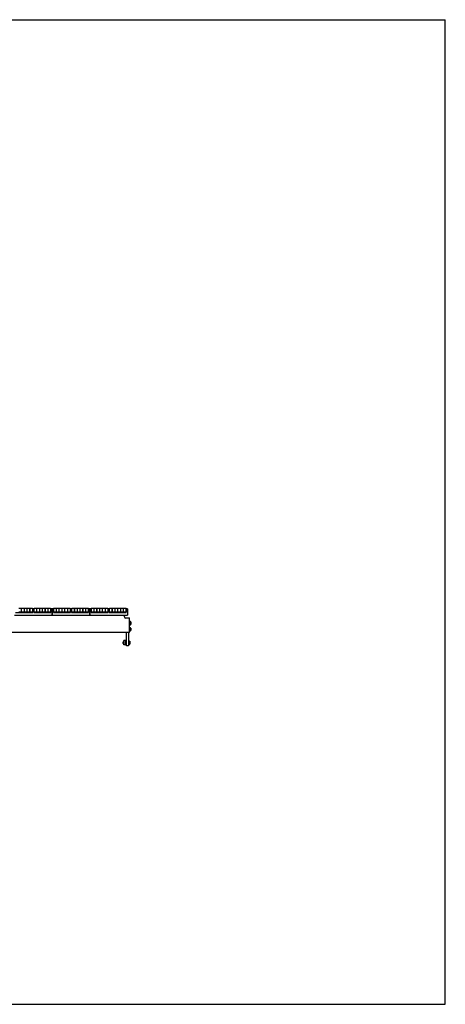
# Model space of a CAD drawing. Header units: inches. Extents: x 0 to 154, y 0 to 119.
# Tile 9 of 9: x 103 to 154, y 0 to 119. Entities that reach past the tile are written whole.
import ezdxf

# ---------------------------------------------------------------- set-up
doc = ezdxf.new("R2010")
doc.units = ezdxf.units.IN
doc.header["$LTSCALE"] = 8.47
doc.header["$MEASUREMENT"] = 0
doc.layers.get('0').update_dxf_attribs({"linetype": 'CONTINUOUS'})
for name, color, linetype in [('518353_WW_518353_30_BL4', 7, 'CONTINUOUS'), ('520309_BL113', 7, 'CONTINUOUS'), ('532387_BL124', 7, 'CONTINUOUS'), ('807_1830_11_1_SOLID1_BL238', 7, 'CONTINUOUS'), ('807_1830_11_1_SOLID1_BL250', 7, 'CONTINUOUS'), ('807_1830_12_1_SOLID1_BL231', 7, 'CONTINUOUS'), ('807_1830_12_1_SOLID1_BL243', 7, 'CONTINUOUS'), ('807_1830_12_1_SOLID1_BL255', 7, 'CONTINUOUS'), ('807_1830_13_1_SOLID1_BL233', 7, 'CONTINUOUS'), ('807_1830_13_1_SOLID1_BL245', 7, 'CONTINUOUS'), ('807_1830_13_1_SOLID1_BL257', 7, 'CONTINUOUS'), ('807_1830_19_1_SOLID1_BL232', 7, 'CONTINUOUS'), ('807_1830_19_1_SOLID1_BL244', 7, 'CONTINUOUS'), ('807_1830_19_1_SOLID1_BL256', 7, 'CONTINUOUS'), ('807_1830_1_SOLID1_BL230', 7, 'CONTINUOUS'), ('807_1830_1_SOLID1_BL242', 7, 'CONTINUOUS'), ('807_1830_1_SOLID1_BL254', 7, 'CONTINUOUS'), ('807_1830_20_1_SOLID1_BL228', 7, 'CONTINUOUS'), ('807_1830_20_1_SOLID1_BL240', 7, 'CONTINUOUS'), ('807_1830_20_1_SOLID1_BL252', 7, 'CONTINUOUS'), ('807_1830_22_1_SOLID1_BL140', 7, 'CONTINUOUS'), ('807_1830_22_1_SOLID1_BL141', 7, 'CONTINUOUS'), ('807_1830_22_1_SOLID1_BL142', 7, 'CONTINUOUS'), ('807_1830_29_1_SOLID1_BL227', 7, 'CONTINUOUS'), ('807_1830_29_1_SOLID1_BL239', 7, 'CONTINUOUS'), ('807_1830_29_1_SOLID1_BL251', 7, 'CONTINUOUS'), ('807_1830_30_1_SOLID1_BL237', 7, 'CONTINUOUS'), ('807_1830_30_1_SOLID1_BL249', 7, 'CONTINUOUS'), ('807_1830_30_1_SOLID1_BL261', 7, 'CONTINUOUS'), ('807_1830_34_1_SOLID1_BL236', 7, 'CONTINUOUS'), ('807_1830_34_1_SOLID1_BL248', 7, 'CONTINUOUS'), ('807_1830_34_1_SOLID1_BL260', 7, 'CONTINUOUS'), ('807_1830_35_1_SOLID1_BL234', 7, 'CONTINUOUS'), ('807_1830_35_1_SOLID1_BL246', 7, 'CONTINUOUS'), ('807_1830_35_1_SOLID1_BL258', 7, 'CONTINUOUS'), ('807_1830_4_1_SOLID1_BL229', 7, 'CONTINUOUS'), ('807_1830_4_1_SOLID1_BL241', 7, 'CONTINUOUS'), ('807_1830_4_1_SOLID1_BL253', 7, 'CONTINUOUS'), ('807_1830_5_1_SOLID1_BL235', 7, 'CONTINUOUS'), ('807_1830_5_1_SOLID1_BL247', 7, 'CONTINUOUS'), ('807_1830_5_1_SOLID1_BL259', 7, 'CONTINUOUS'), ('960616MSSF_BL16', 7, 'CONTINUOUS'), ('960616MSSF_BL26', 7, 'CONTINUOUS'), ('960616MSSF_BL263', 7, 'CONTINUOUS')]:
    doc.layers.add(name, color=color, linetype=linetype)

# ---------------------------------------------------------------- blocks, each defined once
blk = doc.blocks.new('518353_WW_518353_30_BL4', base_point=(80.18, 76.62))
at = {"layer": '518353_WW_518353_30_BL4', "color": 7, "linetype": 'CONTINUOUS'}
for p, q in [((106.47, 47.05), (106.44, 47.05)), ((111.03, 47.05), (111, 47.05)), ((115.2, 46.81), (115.2, 47.05)), ((115.33, 46.69), (115.79, 46.69)), ((115.79, 44.94), (115.79, 46.69)), ((115.79, 44.94), (84.62, 44.94))]:
    blk.add_line(p, q, dxfattribs=at)
blk.add_arc((115.33, 46.81), 0.125, 180, 270, dxfattribs=at)
blk = doc.blocks.new('960616MSSF_BL16', base_point=(79.16, 75.9))
at = {"layer": '960616MSSF_BL16', "color": 7, "linetype": 'CONTINUOUS'}
for p, q in [((115.05, 43.8), (115.07, 43.81)), ((115.05, 43.59), (115.05, 43.8)), ((115.05, 43.59), (115.07, 43.58)), ((115.07, 43.81), (115.12, 43.81)), ((115.07, 43.58), (115.07, 43.81)), ((115.07, 43.58), (115.12, 43.58)), ((115.31, 43.81), (115.43, 43.81)), ((115.31, 43.58), (115.43, 43.58)), ((115.68, 43.97), (115.74, 43.97)), ((115.68, 43.43), (115.74, 43.43)), ((115.74, 43.97), (115.74, 43.43)), ((115.74, 43.88), (115.84, 43.88)), ((115.74, 43.8), (115.84, 43.8)), ((115.74, 43.62), (115.84, 43.62)), ((115.74, 43.51), (115.84, 43.51)), ((115.84, 43.88), (115.84, 43.87)), ((115.86, 43.85), (115.84, 43.87)), ((115.86, 43.54), (115.84, 43.52)), ((115.84, 43.51), (115.84, 43.52)), ((115.86, 43.85), (115.86, 43.54))]:
    blk.add_line(p, q, dxfattribs=at)
for points, knots in [([(115.84, 43.87), (115.85, 43.87), (115.85, 43.86), (115.85, 43.85), (115.85, 43.85), (115.85, 43.84), (115.85, 43.83), (115.85, 43.83), (115.85, 43.82), (115.84, 43.81), (115.84, 43.8), (115.84, 43.8)], [0, 0, 0, 0, 0.129736, 0.253834, 0.373695, 0.432869, 0.492017, 0.611675, 0.735403, 0.864732, 1, 1, 1, 1]), ([(115.84, 43.8), (115.84, 43.79), (115.84, 43.78), (115.85, 43.76), (115.85, 43.73), (115.85, 43.71), (115.85, 43.69), (115.85, 43.66), (115.84, 43.64), (115.84, 43.63), (115.84, 43.62)], [0, 0, 0, 0, 0.125019, 0.250023, 0.375015, 0.5, 0.624985, 0.749977, 0.874981, 1, 1, 1, 1]), ([(115.84, 43.62), (115.84, 43.62), (115.84, 43.61), (115.85, 43.59), (115.85, 43.58), (115.85, 43.57), (115.85, 43.55), (115.85, 43.54), (115.84, 43.53), (115.84, 43.52), (115.84, 43.51)], [0, 0, 0, 0, 0.128962, 0.254921, 0.378248, 0.500004, 0.621761, 0.745092, 0.871044, 1, 1, 1, 1])]:
    blk.add_open_spline(points, degree=3, knots=knots, dxfattribs=at)
blk = doc.blocks.new('960616MSSF_BL26', base_point=(80.31, 77.14))
at = {"layer": '960616MSSF_BL26', "color": 7, "linetype": 'CONTINUOUS'}
for p, q in [((115.79, 46.34), (115.84, 46.34)), ((115.79, 45.8), (115.84, 45.8)), ((115.84, 46.34), (115.84, 45.8)), ((115.84, 46.23), (115.94, 46.23)), ((115.84, 46.23), (115.94, 46.23)), ((115.84, 46.07), (115.94, 46.07)), ((115.84, 45.91), (115.94, 45.91)), ((115.96, 46.22), (115.96, 46.23)), ((115.96, 46.22), (115.96, 45.92)), ((115.96, 45.92), (115.96, 45.91))]:
    blk.add_line(p, q, dxfattribs=at)
for points, knots in [([(115.94, 46.23), (115.94, 46.23), (115.95, 46.23), (115.95, 46.23), (115.95, 46.23), (115.95, 46.23), (115.96, 46.23), (115.96, 46.23), (115.96, 46.23), (115.96, 46.23), (115.96, 46.23), (115.96, 46.23), (115.96, 46.23)], [0, 0, 0, 0, 0.207334, 0.395169, 0.56139, 0.703732, 0.81999, 0.908503, 0.941976, 0.968184, 0.9873, 1, 1, 1, 1]), ([(115.94, 46.23), (115.95, 46.22), (115.95, 46.21), (115.95, 46.19), (115.96, 46.17), (115.96, 46.15), (115.96, 46.13), (115.95, 46.11), (115.95, 46.09), (115.95, 46.07), (115.94, 46.07)], [0, 0, 0, 0, 0.125633, 0.250781, 0.375513, 0.5, 0.624487, 0.749219, 0.874368, 1, 1, 1, 1]), ([(115.96, 46.23), (115.96, 46.23), (115.96, 46.23), (115.96, 46.23), (115.96, 46.23), (115.96, 46.23), (115.96, 46.23), (115.96, 46.23), (115.96, 46.23), (115.96, 46.23), (115.96, 46.23), (115.95, 46.23), (115.95, 46.23), (115.95, 46.23), (115.95, 46.23), (115.95, 46.23), (115.94, 46.23), (115.94, 46.23)], [0, 0, 0, 0, 0.00499, 0.009765, 0.015361, 0.022449, 0.042206, 0.070138, 0.106468, 0.151145, 0.203981, 0.264753, 0.333212, 0.409052, 0.581499, 0.779351, 1, 1, 1, 1]), ([(115.94, 46.07), (115.95, 46.06), (115.95, 46.05), (115.95, 46.03), (115.96, 46.01), (115.96, 45.99), (115.96, 45.97), (115.95, 45.95), (115.95, 45.93), (115.95, 45.92), (115.94, 45.91)], [0, 0, 0, 0, 0.125779, 0.250962, 0.375633, 0.500001, 0.624369, 0.74904, 0.874222, 1, 1, 1, 1]), ([(115.94, 45.91), (115.94, 45.91), (115.95, 45.91), (115.95, 45.91), (115.95, 45.91), (115.95, 45.91), (115.96, 45.91), (115.96, 45.91), (115.96, 45.91), (115.96, 45.91), (115.96, 45.91), (115.96, 45.91), (115.96, 45.91)], [0, 0, 0, 0, 0.207334, 0.395169, 0.56139, 0.703732, 0.81999, 0.908503, 0.941976, 0.968184, 0.9873, 1, 1, 1, 1])]:
    blk.add_open_spline(points, degree=3, knots=knots, dxfattribs=at)
blk = doc.blocks.new('520309_BL113', base_point=(78.21, 75.76))
at = {"layer": '520309_BL113', "color": 7, "linetype": 'CONTINUOUS'}
for p, q in [((115.43, 43.32), (115.43, 44.94)), ((115.68, 44.94), (115.68, 43.32)), ((115.68, 43.32), (115.43, 43.32))]:
    blk.add_line(p, q, dxfattribs=at)
blk = doc.blocks.new('532387_BL124', base_point=(78.39, 75.63))
at = {"layer": '532387_BL124', "color": 7, "linetype": 'CONTINUOUS'}
for p, q in [((115.31, 43.95), (115.12, 43.95)), ((115.12, 43.45), (115.12, 43.95)), ((115.31, 43.45), (115.12, 43.45)), ((115.31, 43.45), (115.31, 43.95))]:
    blk.add_line(p, q, dxfattribs=at)
blk = doc.blocks.new('807_1830_22_1_SOLID1_BL140', base_point=(79.59, 77.56))
at = {"layer": '807_1830_22_1_SOLID1_BL140', "color": 7, "linetype": 'CONTINUOUS'}
for p, q in [((111.19, 47.79), (111.03, 47.79)), ((111.03, 47.05), (111.03, 47.79)), ((111.16, 47.79), (111.16, 47.34)), ((111.54, 47.79), (111.51, 47.79)), ((111.87, 47.79), (111.84, 47.79)), ((112.21, 47.79), (112.18, 47.79)), ((112.55, 47.79), (112.52, 47.79)), ((112.89, 47.79), (112.86, 47.79)), ((113.39, 47.79), (113.2, 47.79)), ((113.23, 47.34), (113.23, 47.79)), ((113.36, 47.79), (113.36, 47.34)), ((113.73, 47.79), (113.7, 47.79)), ((114.07, 47.79), (114.04, 47.79)), ((114.4, 47.79), (114.37, 47.79)), ((114.74, 47.79), (114.71, 47.79)), ((115.08, 47.79), (115.05, 47.79)), ((115.56, 47.79), (115.39, 47.79)), ((115.42, 47.34), (115.42, 47.79)), ((115.56, 47.79), (115.56, 47.05)), ((111.03, 47.05), (115.56, 47.05)), ((111.19, 47.53), (111.16, 47.53)), ((111.16, 47.34), (113.23, 47.34)), ((111.54, 47.53), (111.51, 47.53)), ((111.87, 47.53), (111.84, 47.53)), ((112.21, 47.53), (112.18, 47.53)), ((112.55, 47.53), (112.52, 47.53)), ((112.89, 47.53), (112.86, 47.53)), ((113.23, 47.53), (113.2, 47.53)), ((113.39, 47.53), (113.36, 47.53)), ((113.36, 47.34), (115.42, 47.34)), ((113.73, 47.53), (113.7, 47.53)), ((114.07, 47.53), (114.04, 47.53)), ((114.4, 47.53), (114.37, 47.53)), ((114.74, 47.53), (114.71, 47.53)), ((115.08, 47.53), (115.05, 47.53)), ((115.42, 47.53), (115.39, 47.53))]:
    blk.add_line(p, q, dxfattribs=at)
blk = doc.blocks.new('807_1830_22_1_SOLID1_BL141', base_point=(77.31, 75.28))
at = {"layer": '807_1830_22_1_SOLID1_BL141', "color": 7, "linetype": 'CONTINUOUS'}
for p, q in [((106.63, 47.79), (106.47, 47.79)), ((106.47, 47.05), (106.47, 47.79)), ((106.6, 47.79), (106.6, 47.34)), ((106.98, 47.79), (106.95, 47.79)), ((107.31, 47.79), (107.28, 47.79)), ((107.65, 47.79), (107.62, 47.79)), ((107.99, 47.79), (107.96, 47.79)), ((108.33, 47.79), (108.3, 47.79)), ((108.83, 47.79), (108.64, 47.79)), ((108.67, 47.34), (108.67, 47.79)), ((108.8, 47.79), (108.8, 47.34)), ((109.17, 47.79), (109.14, 47.79)), ((109.51, 47.79), (109.48, 47.79)), ((109.84, 47.79), (109.81, 47.79)), ((110.18, 47.79), (110.15, 47.79)), ((110.52, 47.79), (110.49, 47.79)), ((111, 47.79), (110.83, 47.79)), ((110.86, 47.34), (110.86, 47.79)), ((111, 47.79), (111, 47.05)), ((106.47, 47.05), (111, 47.05)), ((106.63, 47.53), (106.6, 47.53)), ((106.6, 47.34), (108.67, 47.34)), ((106.98, 47.53), (106.95, 47.53)), ((107.31, 47.53), (107.28, 47.53)), ((107.65, 47.53), (107.62, 47.53)), ((107.99, 47.53), (107.96, 47.53)), ((108.33, 47.53), (108.3, 47.53)), ((108.67, 47.53), (108.64, 47.53)), ((108.83, 47.53), (108.8, 47.53)), ((108.8, 47.34), (110.86, 47.34)), ((109.17, 47.53), (109.14, 47.53)), ((109.51, 47.53), (109.48, 47.53)), ((109.84, 47.53), (109.81, 47.53)), ((110.18, 47.53), (110.15, 47.53)), ((110.52, 47.53), (110.49, 47.53)), ((110.86, 47.53), (110.83, 47.53))]:
    blk.add_line(p, q, dxfattribs=at)
blk = doc.blocks.new('807_1830_22_1_SOLID1_BL142', base_point=(75.03, 73))
at = {"layer": '807_1830_22_1_SOLID1_BL142', "color": 7, "linetype": 'CONTINUOUS'}
for p, q in [((102.75, 47.79), (102.72, 47.79)), ((103.09, 47.79), (103.06, 47.79)), ((103.43, 47.79), (103.4, 47.79)), ((103.77, 47.79), (103.74, 47.79)), ((104.27, 47.79), (104.08, 47.79)), ((104.11, 47.34), (104.11, 47.79)), ((104.24, 47.79), (104.24, 47.34)), ((104.61, 47.79), (104.58, 47.79)), ((104.95, 47.79), (104.92, 47.79)), ((105.28, 47.79), (105.25, 47.79)), ((105.62, 47.79), (105.59, 47.79)), ((105.96, 47.79), (105.93, 47.79)), ((106.44, 47.79), (106.27, 47.79)), ((106.3, 47.34), (106.3, 47.79)), ((106.44, 47.79), (106.44, 47.05)), ((101.91, 47.05), (106.44, 47.05)), ((102.04, 47.34), (104.11, 47.34)), ((102.75, 47.53), (102.72, 47.53)), ((103.09, 47.53), (103.06, 47.53)), ((103.43, 47.53), (103.4, 47.53)), ((103.77, 47.53), (103.74, 47.53)), ((104.11, 47.53), (104.08, 47.53)), ((104.27, 47.53), (104.24, 47.53)), ((104.24, 47.34), (106.3, 47.34)), ((104.61, 47.53), (104.58, 47.53)), ((104.95, 47.53), (104.92, 47.53)), ((105.28, 47.53), (105.25, 47.53)), ((105.62, 47.53), (105.59, 47.53)), ((105.96, 47.53), (105.93, 47.53)), ((106.3, 47.53), (106.27, 47.53))]:
    blk.add_line(p, q, dxfattribs=at)
blk = doc.blocks.new('807_1830_29_1_SOLID1_BL227', base_point=(80.24, 77.65))
at = {"layer": '807_1830_29_1_SOLID1_BL227', "color": 7, "linetype": 'CONTINUOUS'}
for p, q in [((115.39, 47.84), (115.08, 47.84)), ((115.08, 47.39), (115.08, 47.84)), ((115.39, 47.84), (115.39, 47.39)), ((115.39, 47.39), (115.08, 47.39))]:
    blk.add_line(p, q, dxfattribs=at)
blk = doc.blocks.new('807_1830_20_1_SOLID1_BL228', base_point=(80.07, 77.48))
at = {"layer": '807_1830_20_1_SOLID1_BL228', "color": 7, "linetype": 'CONTINUOUS'}
for p, q in [((115.05, 47.84), (114.74, 47.84)), ((114.74, 47.39), (114.74, 47.84)), ((115.05, 47.84), (115.05, 47.39)), ((115.05, 47.39), (114.74, 47.39))]:
    blk.add_line(p, q, dxfattribs=at)
blk = doc.blocks.new('807_1830_4_1_SOLID1_BL229', base_point=(79.9, 77.31))
at = {"layer": '807_1830_4_1_SOLID1_BL229', "color": 7, "linetype": 'CONTINUOUS'}
for p, q in [((114.71, 47.84), (114.4, 47.84)), ((114.4, 47.39), (114.4, 47.84)), ((114.71, 47.84), (114.71, 47.39)), ((114.71, 47.39), (114.4, 47.39))]:
    blk.add_line(p, q, dxfattribs=at)
blk = doc.blocks.new('807_1830_1_SOLID1_BL230', base_point=(79.73, 77.14))
at = {"layer": '807_1830_1_SOLID1_BL230', "color": 7, "linetype": 'CONTINUOUS'}
for p, q in [((114.37, 47.84), (114.07, 47.84)), ((114.07, 47.39), (114.07, 47.84)), ((114.37, 47.84), (114.37, 47.39)), ((114.37, 47.39), (114.07, 47.39))]:
    blk.add_line(p, q, dxfattribs=at)
blk = doc.blocks.new('807_1830_12_1_SOLID1_BL231', base_point=(79.56, 76.97))
at = {"layer": '807_1830_12_1_SOLID1_BL231', "color": 7, "linetype": 'CONTINUOUS'}
for p, q in [((114.04, 47.84), (113.73, 47.84)), ((113.73, 47.39), (113.73, 47.84)), ((114.04, 47.84), (114.04, 47.39)), ((114.04, 47.39), (113.73, 47.39))]:
    blk.add_line(p, q, dxfattribs=at)
blk = doc.blocks.new('807_1830_19_1_SOLID1_BL232', base_point=(79.39, 76.8))
at = {"layer": '807_1830_19_1_SOLID1_BL232', "color": 7, "linetype": 'CONTINUOUS'}
for p, q in [((113.7, 47.84), (113.39, 47.84)), ((113.39, 47.39), (113.39, 47.84)), ((113.7, 47.84), (113.7, 47.39)), ((113.7, 47.39), (113.39, 47.39))]:
    blk.add_line(p, q, dxfattribs=at)
blk = doc.blocks.new('807_1830_13_1_SOLID1_BL233', base_point=(79.14, 76.55))
at = {"layer": '807_1830_13_1_SOLID1_BL233', "color": 7, "linetype": 'CONTINUOUS'}
for p, q in [((113.2, 47.84), (112.89, 47.84)), ((112.89, 47.39), (112.89, 47.84)), ((113.2, 47.84), (113.2, 47.39)), ((113.2, 47.39), (112.89, 47.39))]:
    blk.add_line(p, q, dxfattribs=at)
blk = doc.blocks.new('807_1830_35_1_SOLID1_BL234', base_point=(78.97, 76.38))
at = {"layer": '807_1830_35_1_SOLID1_BL234', "color": 7, "linetype": 'CONTINUOUS'}
for p, q in [((112.86, 47.84), (112.55, 47.84)), ((112.55, 47.39), (112.55, 47.84)), ((112.86, 47.84), (112.86, 47.39)), ((112.86, 47.39), (112.55, 47.39))]:
    blk.add_line(p, q, dxfattribs=at)
blk = doc.blocks.new('807_1830_5_1_SOLID1_BL235', base_point=(78.8, 76.21))
at = {"layer": '807_1830_5_1_SOLID1_BL235', "color": 7, "linetype": 'CONTINUOUS'}
for p, q in [((112.52, 47.84), (112.21, 47.84)), ((112.21, 47.39), (112.21, 47.84)), ((112.52, 47.84), (112.52, 47.39)), ((112.52, 47.39), (112.21, 47.39))]:
    blk.add_line(p, q, dxfattribs=at)
blk = doc.blocks.new('807_1830_34_1_SOLID1_BL236', base_point=(78.63, 76.04))
at = {"layer": '807_1830_34_1_SOLID1_BL236', "color": 7, "linetype": 'CONTINUOUS'}
for p, q in [((112.18, 47.84), (111.87, 47.84)), ((111.87, 47.39), (111.87, 47.84)), ((112.18, 47.84), (112.18, 47.39)), ((112.18, 47.39), (111.87, 47.39))]:
    blk.add_line(p, q, dxfattribs=at)
blk = doc.blocks.new('807_1830_30_1_SOLID1_BL237', base_point=(78.46, 75.88))
at = {"layer": '807_1830_30_1_SOLID1_BL237', "color": 7, "linetype": 'CONTINUOUS'}
for p, q in [((111.84, 47.84), (111.54, 47.84)), ((111.54, 47.39), (111.54, 47.84)), ((111.84, 47.84), (111.84, 47.39)), ((111.84, 47.39), (111.54, 47.39))]:
    blk.add_line(p, q, dxfattribs=at)
blk = doc.blocks.new('807_1830_11_1_SOLID1_BL238', base_point=(78.29, 75.71))
at = {"layer": '807_1830_11_1_SOLID1_BL238', "color": 7, "linetype": 'CONTINUOUS'}
for p, q in [((111.51, 47.84), (111.19, 47.84)), ((111.19, 47.39), (111.19, 47.84)), ((111.51, 47.84), (111.51, 47.39)), ((111.51, 47.39), (111.19, 47.39))]:
    blk.add_line(p, q, dxfattribs=at)
blk = doc.blocks.new('807_1830_29_1_SOLID1_BL239', base_point=(77.96, 75.37))
at = {"layer": '807_1830_29_1_SOLID1_BL239', "color": 7, "linetype": 'CONTINUOUS'}
for p, q in [((110.83, 47.84), (110.52, 47.84)), ((110.52, 47.39), (110.52, 47.84)), ((110.83, 47.84), (110.83, 47.39)), ((110.83, 47.39), (110.52, 47.39))]:
    blk.add_line(p, q, dxfattribs=at)
blk = doc.blocks.new('807_1830_20_1_SOLID1_BL240', base_point=(77.79, 75.2))
at = {"layer": '807_1830_20_1_SOLID1_BL240', "color": 7, "linetype": 'CONTINUOUS'}
for p, q in [((110.49, 47.84), (110.18, 47.84)), ((110.18, 47.39), (110.18, 47.84)), ((110.49, 47.84), (110.49, 47.39)), ((110.49, 47.39), (110.18, 47.39))]:
    blk.add_line(p, q, dxfattribs=at)
blk = doc.blocks.new('807_1830_4_1_SOLID1_BL241', base_point=(77.62, 75.03))
at = {"layer": '807_1830_4_1_SOLID1_BL241', "color": 7, "linetype": 'CONTINUOUS'}
for p, q in [((110.15, 47.84), (109.84, 47.84)), ((109.84, 47.39), (109.84, 47.84)), ((110.15, 47.84), (110.15, 47.39)), ((110.15, 47.39), (109.84, 47.39))]:
    blk.add_line(p, q, dxfattribs=at)
blk = doc.blocks.new('807_1830_1_SOLID1_BL242', base_point=(77.45, 74.86))
at = {"layer": '807_1830_1_SOLID1_BL242', "color": 7, "linetype": 'CONTINUOUS'}
for p, q in [((109.81, 47.84), (109.51, 47.84)), ((109.51, 47.39), (109.51, 47.84)), ((109.81, 47.84), (109.81, 47.39)), ((109.81, 47.39), (109.51, 47.39))]:
    blk.add_line(p, q, dxfattribs=at)
blk = doc.blocks.new('807_1830_12_1_SOLID1_BL243', base_point=(77.28, 74.69))
at = {"layer": '807_1830_12_1_SOLID1_BL243', "color": 7, "linetype": 'CONTINUOUS'}
for p, q in [((109.48, 47.84), (109.17, 47.84)), ((109.17, 47.39), (109.17, 47.84)), ((109.48, 47.84), (109.48, 47.39)), ((109.48, 47.39), (109.17, 47.39))]:
    blk.add_line(p, q, dxfattribs=at)
blk = doc.blocks.new('807_1830_19_1_SOLID1_BL244', base_point=(77.11, 74.52))
at = {"layer": '807_1830_19_1_SOLID1_BL244', "color": 7, "linetype": 'CONTINUOUS'}
for p, q in [((109.14, 47.84), (108.83, 47.84)), ((108.83, 47.39), (108.83, 47.84)), ((109.14, 47.84), (109.14, 47.39)), ((109.14, 47.39), (108.83, 47.39))]:
    blk.add_line(p, q, dxfattribs=at)
blk = doc.blocks.new('807_1830_13_1_SOLID1_BL245', base_point=(76.86, 74.27))
at = {"layer": '807_1830_13_1_SOLID1_BL245', "color": 7, "linetype": 'CONTINUOUS'}
for p, q in [((108.64, 47.84), (108.33, 47.84)), ((108.33, 47.39), (108.33, 47.84)), ((108.64, 47.84), (108.64, 47.39)), ((108.64, 47.39), (108.33, 47.39))]:
    blk.add_line(p, q, dxfattribs=at)
blk = doc.blocks.new('807_1830_35_1_SOLID1_BL246', base_point=(76.69, 74.1))
at = {"layer": '807_1830_35_1_SOLID1_BL246', "color": 7, "linetype": 'CONTINUOUS'}
for p, q in [((108.3, 47.84), (107.99, 47.84)), ((107.99, 47.39), (107.99, 47.84)), ((108.3, 47.84), (108.3, 47.39)), ((108.3, 47.39), (107.99, 47.39))]:
    blk.add_line(p, q, dxfattribs=at)
blk = doc.blocks.new('807_1830_5_1_SOLID1_BL247', base_point=(76.52, 73.93))
at = {"layer": '807_1830_5_1_SOLID1_BL247', "color": 7, "linetype": 'CONTINUOUS'}
for p, q in [((107.96, 47.84), (107.65, 47.84)), ((107.65, 47.39), (107.65, 47.84)), ((107.96, 47.84), (107.96, 47.39)), ((107.96, 47.39), (107.65, 47.39))]:
    blk.add_line(p, q, dxfattribs=at)
blk = doc.blocks.new('807_1830_34_1_SOLID1_BL248', base_point=(76.35, 73.76))
at = {"layer": '807_1830_34_1_SOLID1_BL248', "color": 7, "linetype": 'CONTINUOUS'}
for p, q in [((107.62, 47.84), (107.31, 47.84)), ((107.31, 47.39), (107.31, 47.84)), ((107.62, 47.84), (107.62, 47.39)), ((107.62, 47.39), (107.31, 47.39))]:
    blk.add_line(p, q, dxfattribs=at)
blk = doc.blocks.new('807_1830_30_1_SOLID1_BL249', base_point=(76.18, 73.6))
at = {"layer": '807_1830_30_1_SOLID1_BL249', "color": 7, "linetype": 'CONTINUOUS'}
for p, q in [((107.28, 47.84), (106.98, 47.84)), ((106.98, 47.39), (106.98, 47.84)), ((107.28, 47.84), (107.28, 47.39)), ((107.28, 47.39), (106.98, 47.39))]:
    blk.add_line(p, q, dxfattribs=at)
blk = doc.blocks.new('807_1830_11_1_SOLID1_BL250', base_point=(76.01, 73.43))
at = {"layer": '807_1830_11_1_SOLID1_BL250', "color": 7, "linetype": 'CONTINUOUS'}
for p, q in [((106.95, 47.84), (106.63, 47.84)), ((106.63, 47.39), (106.63, 47.84)), ((106.95, 47.84), (106.95, 47.39)), ((106.95, 47.39), (106.63, 47.39))]:
    blk.add_line(p, q, dxfattribs=at)
blk = doc.blocks.new('807_1830_29_1_SOLID1_BL251', base_point=(75.68, 73.09))
at = {"layer": '807_1830_29_1_SOLID1_BL251', "color": 7, "linetype": 'CONTINUOUS'}
for p, q in [((106.27, 47.84), (105.96, 47.84)), ((105.96, 47.39), (105.96, 47.84)), ((106.27, 47.84), (106.27, 47.39)), ((106.27, 47.39), (105.96, 47.39))]:
    blk.add_line(p, q, dxfattribs=at)
blk = doc.blocks.new('807_1830_20_1_SOLID1_BL252', base_point=(75.51, 72.92))
at = {"layer": '807_1830_20_1_SOLID1_BL252', "color": 7, "linetype": 'CONTINUOUS'}
for p, q in [((105.93, 47.84), (105.62, 47.84)), ((105.62, 47.39), (105.62, 47.84)), ((105.93, 47.84), (105.93, 47.39)), ((105.93, 47.39), (105.62, 47.39))]:
    blk.add_line(p, q, dxfattribs=at)
blk = doc.blocks.new('807_1830_4_1_SOLID1_BL253', base_point=(75.34, 72.75))
at = {"layer": '807_1830_4_1_SOLID1_BL253', "color": 7, "linetype": 'CONTINUOUS'}
for p, q in [((105.59, 47.84), (105.28, 47.84)), ((105.28, 47.39), (105.28, 47.84)), ((105.59, 47.84), (105.59, 47.39)), ((105.59, 47.39), (105.28, 47.39))]:
    blk.add_line(p, q, dxfattribs=at)
blk = doc.blocks.new('807_1830_1_SOLID1_BL254', base_point=(75.17, 72.58))
at = {"layer": '807_1830_1_SOLID1_BL254', "color": 7, "linetype": 'CONTINUOUS'}
for p, q in [((105.25, 47.84), (104.95, 47.84)), ((104.95, 47.39), (104.95, 47.84)), ((105.25, 47.84), (105.25, 47.39)), ((105.25, 47.39), (104.95, 47.39))]:
    blk.add_line(p, q, dxfattribs=at)
blk = doc.blocks.new('807_1830_12_1_SOLID1_BL255', base_point=(75, 72.41))
at = {"layer": '807_1830_12_1_SOLID1_BL255', "color": 7, "linetype": 'CONTINUOUS'}
for p, q in [((104.92, 47.84), (104.61, 47.84)), ((104.61, 47.39), (104.61, 47.84)), ((104.92, 47.84), (104.92, 47.39)), ((104.92, 47.39), (104.61, 47.39))]:
    blk.add_line(p, q, dxfattribs=at)
blk = doc.blocks.new('807_1830_19_1_SOLID1_BL256', base_point=(74.83, 72.24))
at = {"layer": '807_1830_19_1_SOLID1_BL256', "color": 7, "linetype": 'CONTINUOUS'}
for p, q in [((104.58, 47.84), (104.27, 47.84)), ((104.27, 47.39), (104.27, 47.84)), ((104.58, 47.84), (104.58, 47.39)), ((104.58, 47.39), (104.27, 47.39))]:
    blk.add_line(p, q, dxfattribs=at)
blk = doc.blocks.new('807_1830_13_1_SOLID1_BL257', base_point=(74.58, 71.99))
at = {"layer": '807_1830_13_1_SOLID1_BL257', "color": 7, "linetype": 'CONTINUOUS'}
for p, q in [((104.08, 47.84), (103.77, 47.84)), ((103.77, 47.39), (103.77, 47.84)), ((104.08, 47.84), (104.08, 47.39)), ((104.08, 47.39), (103.77, 47.39))]:
    blk.add_line(p, q, dxfattribs=at)
blk = doc.blocks.new('807_1830_35_1_SOLID1_BL258', base_point=(74.41, 71.82))
at = {"layer": '807_1830_35_1_SOLID1_BL258', "color": 7, "linetype": 'CONTINUOUS'}
for p, q in [((103.74, 47.84), (103.43, 47.84)), ((103.43, 47.39), (103.43, 47.84)), ((103.74, 47.84), (103.74, 47.39)), ((103.74, 47.39), (103.43, 47.39))]:
    blk.add_line(p, q, dxfattribs=at)
blk = doc.blocks.new('807_1830_5_1_SOLID1_BL259', base_point=(74.24, 71.65))
at = {"layer": '807_1830_5_1_SOLID1_BL259', "color": 7, "linetype": 'CONTINUOUS'}
for p, q in [((103.4, 47.84), (103.09, 47.84)), ((103.09, 47.39), (103.09, 47.84)), ((103.4, 47.84), (103.4, 47.39)), ((103.4, 47.39), (103.09, 47.39))]:
    blk.add_line(p, q, dxfattribs=at)
blk = doc.blocks.new('807_1830_34_1_SOLID1_BL260', base_point=(74.07, 71.48))
at = {"layer": '807_1830_34_1_SOLID1_BL260', "color": 7, "linetype": 'CONTINUOUS'}
for p, q in [((103.06, 47.84), (102.75, 47.84)), ((102.75, 47.39), (102.75, 47.84)), ((103.06, 47.84), (103.06, 47.39)), ((103.06, 47.39), (102.75, 47.39))]:
    blk.add_line(p, q, dxfattribs=at)
blk = doc.blocks.new('807_1830_30_1_SOLID1_BL261', base_point=(73.9, 71.32))
at = {"layer": '807_1830_30_1_SOLID1_BL261', "color": 7, "linetype": 'CONTINUOUS'}
for p, q in [((102.72, 47.84), (102.42, 47.84)), ((102.72, 47.84), (102.72, 47.39)), ((102.72, 47.39), (102.42, 47.39))]:
    blk.add_line(p, q, dxfattribs=at)
blk = doc.blocks.new('960616MSSF_BL263', base_point=(115.87, 45.32))
at = {"layer": '960616MSSF_BL263', "color": 7, "linetype": 'CONTINUOUS'}
for p, q in [((115.79, 45.59), (115.84, 45.59)), ((115.84, 45.59), (115.84, 45.05)), ((115.84, 45.48), (115.94, 45.48)), ((115.84, 45.48), (115.94, 45.48)), ((115.84, 45.32), (115.94, 45.32)), ((115.96, 45.47), (115.96, 45.48)), ((115.96, 45.47), (115.96, 45.17)), ((115.79, 45.05), (115.84, 45.05)), ((115.84, 45.16), (115.94, 45.16)), ((115.96, 45.17), (115.96, 45.16))]:
    blk.add_line(p, q, dxfattribs=at)
for points, knots in [([(115.94, 45.48), (115.94, 45.48), (115.95, 45.48), (115.95, 45.48), (115.95, 45.48), (115.95, 45.48), (115.96, 45.48), (115.96, 45.48), (115.96, 45.48), (115.96, 45.48), (115.96, 45.48), (115.96, 45.48), (115.96, 45.48)], [0, 0, 0, 0, 0.207334, 0.395169, 0.56139, 0.703732, 0.81999, 0.908503, 0.941976, 0.968184, 0.9873, 1, 1, 1, 1]), ([(115.94, 45.48), (115.95, 45.47), (115.95, 45.46), (115.95, 45.44), (115.96, 45.42), (115.96, 45.4), (115.96, 45.38), (115.95, 45.36), (115.95, 45.34), (115.95, 45.32), (115.94, 45.32)], [0, 0, 0, 0, 0.125633, 0.250781, 0.375513, 0.5, 0.624487, 0.749219, 0.874368, 1, 1, 1, 1]), ([(115.96, 45.48), (115.96, 45.48), (115.96, 45.48), (115.96, 45.48), (115.96, 45.48), (115.96, 45.48), (115.96, 45.48), (115.96, 45.48), (115.96, 45.48), (115.96, 45.48), (115.96, 45.48), (115.95, 45.48), (115.95, 45.48), (115.95, 45.48), (115.95, 45.48), (115.95, 45.48), (115.94, 45.48), (115.94, 45.48)], [0, 0, 0, 0, 0.00499, 0.009765, 0.015361, 0.022449, 0.042206, 0.070138, 0.106468, 0.151145, 0.203981, 0.264753, 0.333212, 0.409052, 0.581499, 0.779351, 1, 1, 1, 1]), ([(115.94, 45.32), (115.95, 45.31), (115.95, 45.3), (115.95, 45.28), (115.96, 45.26), (115.96, 45.24), (115.96, 45.22), (115.95, 45.2), (115.95, 45.18), (115.95, 45.17), (115.94, 45.16)], [0, 0, 0, 0, 0.125779, 0.250962, 0.375633, 0.500001, 0.624369, 0.74904, 0.874222, 1, 1, 1, 1]), ([(115.94, 45.16), (115.94, 45.16), (115.95, 45.16), (115.95, 45.16), (115.95, 45.16), (115.95, 45.16), (115.96, 45.16), (115.96, 45.16), (115.96, 45.16), (115.96, 45.16), (115.96, 45.16), (115.96, 45.16), (115.96, 45.16)], [0, 0, 0, 0, 0.207334, 0.395169, 0.56139, 0.703732, 0.81999, 0.908503, 0.941976, 0.968184, 0.9873, 1, 1, 1, 1])]:
    blk.add_open_spline(points, degree=3, knots=knots, dxfattribs=at)

msp = doc.modelspace()

# ---------------------------------------------------------------- linework, layer by layer
at = {"color": 7, "linetype": 'CONTINUOUS'}
for p, q in [((0, 119), (154, 119)), ((154, 0), (154, 119)), ((0, 0), (154, 0))]:
    msp.add_line(p, q, dxfattribs=at)

# ---------------------------------------------------------------- block references
at = {"layer": '518353_WW_518353_30_BL4'}
msp.add_blockref('518353_WW_518353_30_BL4', (80.18, 76.62), dxfattribs=at)
at = {"layer": '520309_BL113'}
msp.add_blockref('520309_BL113', (78.21, 75.76), dxfattribs=at)
at = {"layer": '532387_BL124'}
msp.add_blockref('532387_BL124', (78.39, 75.63), dxfattribs=at)
at = {"layer": '807_1830_11_1_SOLID1_BL238'}
msp.add_blockref('807_1830_11_1_SOLID1_BL238', (78.29, 75.71), dxfattribs=at)
at = {"layer": '807_1830_11_1_SOLID1_BL250'}
msp.add_blockref('807_1830_11_1_SOLID1_BL250', (76.01, 73.43), dxfattribs=at)
at = {"layer": '807_1830_12_1_SOLID1_BL231'}
msp.add_blockref('807_1830_12_1_SOLID1_BL231', (79.56, 76.97), dxfattribs=at)
at = {"layer": '807_1830_12_1_SOLID1_BL243'}
msp.add_blockref('807_1830_12_1_SOLID1_BL243', (77.28, 74.69), dxfattribs=at)
at = {"layer": '807_1830_12_1_SOLID1_BL255'}
msp.add_blockref('807_1830_12_1_SOLID1_BL255', (75, 72.41), dxfattribs=at)
at = {"layer": '807_1830_13_1_SOLID1_BL233'}
msp.add_blockref('807_1830_13_1_SOLID1_BL233', (79.14, 76.55), dxfattribs=at)
at = {"layer": '807_1830_13_1_SOLID1_BL245'}
msp.add_blockref('807_1830_13_1_SOLID1_BL245', (76.86, 74.27), dxfattribs=at)
at = {"layer": '807_1830_13_1_SOLID1_BL257'}
msp.add_blockref('807_1830_13_1_SOLID1_BL257', (74.58, 71.99), dxfattribs=at)
at = {"layer": '807_1830_19_1_SOLID1_BL232'}
msp.add_blockref('807_1830_19_1_SOLID1_BL232', (79.39, 76.8), dxfattribs=at)
at = {"layer": '807_1830_19_1_SOLID1_BL244'}
msp.add_blockref('807_1830_19_1_SOLID1_BL244', (77.11, 74.52), dxfattribs=at)
at = {"layer": '807_1830_19_1_SOLID1_BL256'}
msp.add_blockref('807_1830_19_1_SOLID1_BL256', (74.83, 72.24), dxfattribs=at)
at = {"layer": '807_1830_1_SOLID1_BL230'}
msp.add_blockref('807_1830_1_SOLID1_BL230', (79.73, 77.14), dxfattribs=at)
at = {"layer": '807_1830_1_SOLID1_BL242'}
msp.add_blockref('807_1830_1_SOLID1_BL242', (77.45, 74.86), dxfattribs=at)
at = {"layer": '807_1830_1_SOLID1_BL254'}
msp.add_blockref('807_1830_1_SOLID1_BL254', (75.17, 72.58), dxfattribs=at)
at = {"layer": '807_1830_20_1_SOLID1_BL228'}
msp.add_blockref('807_1830_20_1_SOLID1_BL228', (80.07, 77.48), dxfattribs=at)
at = {"layer": '807_1830_20_1_SOLID1_BL240'}
msp.add_blockref('807_1830_20_1_SOLID1_BL240', (77.79, 75.2), dxfattribs=at)
at = {"layer": '807_1830_20_1_SOLID1_BL252'}
msp.add_blockref('807_1830_20_1_SOLID1_BL252', (75.51, 72.92), dxfattribs=at)
at = {"layer": '807_1830_22_1_SOLID1_BL140'}
msp.add_blockref('807_1830_22_1_SOLID1_BL140', (79.59, 77.56), dxfattribs=at)
at = {"layer": '807_1830_22_1_SOLID1_BL141'}
msp.add_blockref('807_1830_22_1_SOLID1_BL141', (77.31, 75.28), dxfattribs=at)
at = {"layer": '807_1830_22_1_SOLID1_BL142'}
msp.add_blockref('807_1830_22_1_SOLID1_BL142', (75.03, 73), dxfattribs=at)
at = {"layer": '807_1830_29_1_SOLID1_BL227'}
msp.add_blockref('807_1830_29_1_SOLID1_BL227', (80.24, 77.65), dxfattribs=at)
at = {"layer": '807_1830_29_1_SOLID1_BL239'}
msp.add_blockref('807_1830_29_1_SOLID1_BL239', (77.96, 75.37), dxfattribs=at)
at = {"layer": '807_1830_29_1_SOLID1_BL251'}
msp.add_blockref('807_1830_29_1_SOLID1_BL251', (75.68, 73.09), dxfattribs=at)
at = {"layer": '807_1830_30_1_SOLID1_BL237'}
msp.add_blockref('807_1830_30_1_SOLID1_BL237', (78.46, 75.88), dxfattribs=at)
at = {"layer": '807_1830_30_1_SOLID1_BL249'}
msp.add_blockref('807_1830_30_1_SOLID1_BL249', (76.18, 73.6), dxfattribs=at)
at = {"layer": '807_1830_30_1_SOLID1_BL261'}
msp.add_blockref('807_1830_30_1_SOLID1_BL261', (73.9, 71.32), dxfattribs=at)
at = {"layer": '807_1830_34_1_SOLID1_BL236'}
msp.add_blockref('807_1830_34_1_SOLID1_BL236', (78.63, 76.04), dxfattribs=at)
at = {"layer": '807_1830_34_1_SOLID1_BL248'}
msp.add_blockref('807_1830_34_1_SOLID1_BL248', (76.35, 73.76), dxfattribs=at)
at = {"layer": '807_1830_34_1_SOLID1_BL260'}
msp.add_blockref('807_1830_34_1_SOLID1_BL260', (74.07, 71.48), dxfattribs=at)
at = {"layer": '807_1830_35_1_SOLID1_BL234'}
msp.add_blockref('807_1830_35_1_SOLID1_BL234', (78.97, 76.38), dxfattribs=at)
at = {"layer": '807_1830_35_1_SOLID1_BL246'}
msp.add_blockref('807_1830_35_1_SOLID1_BL246', (76.69, 74.1), dxfattribs=at)
at = {"layer": '807_1830_35_1_SOLID1_BL258'}
msp.add_blockref('807_1830_35_1_SOLID1_BL258', (74.41, 71.82), dxfattribs=at)
at = {"layer": '807_1830_4_1_SOLID1_BL229'}
msp.add_blockref('807_1830_4_1_SOLID1_BL229', (79.9, 77.31), dxfattribs=at)
at = {"layer": '807_1830_4_1_SOLID1_BL241'}
msp.add_blockref('807_1830_4_1_SOLID1_BL241', (77.62, 75.03), dxfattribs=at)
at = {"layer": '807_1830_4_1_SOLID1_BL253'}
msp.add_blockref('807_1830_4_1_SOLID1_BL253', (75.34, 72.75), dxfattribs=at)
at = {"layer": '807_1830_5_1_SOLID1_BL235'}
msp.add_blockref('807_1830_5_1_SOLID1_BL235', (78.8, 76.21), dxfattribs=at)
at = {"layer": '807_1830_5_1_SOLID1_BL247'}
msp.add_blockref('807_1830_5_1_SOLID1_BL247', (76.52, 73.93), dxfattribs=at)
at = {"layer": '807_1830_5_1_SOLID1_BL259'}
msp.add_blockref('807_1830_5_1_SOLID1_BL259', (74.24, 71.65), dxfattribs=at)
at = {"layer": '960616MSSF_BL16'}
msp.add_blockref('960616MSSF_BL16', (79.16, 75.9), dxfattribs=at)
at = {"layer": '960616MSSF_BL26'}
msp.add_blockref('960616MSSF_BL26', (80.31, 77.14), dxfattribs=at)
at = {"layer": '960616MSSF_BL263'}
msp.add_blockref('960616MSSF_BL263', (115.87, 45.32), dxfattribs=at)

doc.saveas('drawing.dxf')
